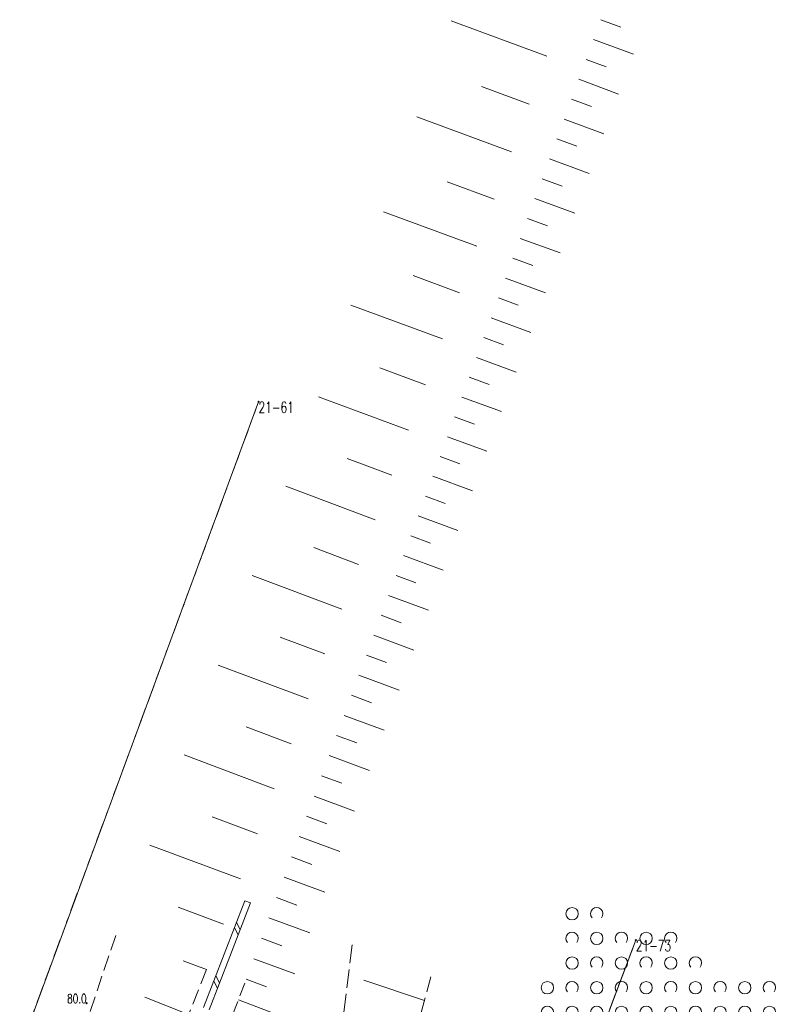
# Model space of a CAD drawing. Header units: metres. Extents: x 7505752 to 7507120, y 5839999 to 5840598.
# Tile 29 of 35: x 7506463 to 7506525, y 5840308 to 5840388. Entities that reach past the tile are written whole.
import ezdxf
from ezdxf.enums import TextEntityAlignment as Align

# ---------------------------------------------------------------- set-up
doc = ezdxf.new("R2010")
doc.units = ezdxf.units.M
for name, pattern in [('2_1', [0]), ('2_OTKJ', [2, 1.5, -0.5]), ('2_OTRK', [1.75, 1.25, -0.5]), ('2_OTRKG', [1.75, 1.25, -0.5]), ('2_OTZK', [1.5, 1, -0.5]), ('GDE', [0]), ('GUK', [2, 1.5, -0.5]), ('GUZ', [1, 0.5, -0.5])]:
    doc.linetypes.add(name, pattern=pattern)
doc.layers.get('0').update_dxf_attribs({"color": 250, "linetype": 'CONTINUOUS', "lineweight": 100})
for name, color, linetype, lineweight in [('Dzialki', 7, 'GDE', 18), ('Numery_punktow', 7, 'CONTINUOUS', 9), ('OTD_L_12', 7, 'CONTINUOUS', 18), ('OTK_L_0', 7, '2_OTKJ', 18), ('OTR_L_1', 7, '2_OTRK', 18), ('OTR_T_1', 7, 'CONTINUOUS', 18), ('OTZ_L_1', 7, '2_OTZK', 18), ('Punkty', 7, 'CONTINUOUS', 18)]:
    doc.layers.add(name, color=color, linetype=linetype, lineweight=lineweight)
doc.layers.add('Kontury', color=96, linetype='GUK', lineweight=18, true_color=0x008000)
doc.layers.add('Uzytki', color=96, linetype='GUZ', lineweight=18, true_color=0x008000)
doc.styles.get("Standard").update_dxf_attribs({"font": 'Simplex.SHX', "width": 0.75})

# ---------------------------------------------------------------- blocks, each defined once
blk = doc.blocks.new('GRO')
at = {"linetype": 'CONTINUOUS'}
blk.add_circle((0, 0), 0.045, dxfattribs=at)
blk = doc.blocks.new('2_OTRN')
at = {"linetype": 'CONTINUOUS'}
blk.add_circle((0, 0), 0.045, dxfattribs=at)
blk = doc.blocks.new('2_OTZK')
at = {"linetype": 'CONTINUOUS'}
for centre in [(-1, 1), (1, -1)]:
    blk.add_circle(centre, 0.5, dxfattribs=at)
for centre, start, end in [((1, 1), 318.59038, 221.40962), ((-1, -1), 318.70311, 221.29689)]:
    blk.add_arc(centre, 0.5, start, end, dxfattribs=at)

msp = doc.modelspace()

# ---------------------------------------------------------------- linework, layer by layer
at = {"layer": 'Dzialki'}
for p, q in [((7506463.41, 5840304.62), (7506482.77, 5840357.14)), ((7506504.17, 5840289.22), (7506513.34, 5840313.49))]:
    msp.add_line(p, q, dxfattribs=at)
at = {"layer": 'Kontury'}
for p, q in [((7506463.41, 5840304.62), (7506482.77, 5840357.14)), ((7506513.34, 5840313.49), (7506504.17, 5840289.22))]:
    msp.add_line(p, q, dxfattribs=at)
at = {"layer": 'OTD_L_12'}
for p, q in [((7506479.975, 5840312.352), (7506481.646, 5840316.683)), ((7506481.646, 5840316.683), (7506482.113, 5840316.503)), ((7506480.442, 5840312.172), (7506482.113, 5840316.503)), ((7506481.11, 5840313.904), (7506480.811, 5840314.517)), ((7506481.277, 5840314.337), (7506480.978, 5840314.951)), ((7506478.304, 5840308.021), (7506479.975, 5840312.352)), ((7506478.771, 5840307.841), (7506480.442, 5840312.172)), ((7506479.606, 5840310.006), (7506479.307, 5840310.619)), ((7506479.439, 5840309.573), (7506479.14, 5840310.186))]:
    msp.add_line(p, q, dxfattribs=at)
at = {"layer": 'OTK_L_0', "linetype": '2_OTKJ'}
msp.add_line((7506490.355, 5840313.102), (7506489.134, 5840303.292), dxfattribs=at)
at = {"layer": 'OTR_L_1', "linetype": '2_1'}
for p, q in [((7506506.135, 5840385.151), (7506498.369, 5840388.029)), ((7506510.513, 5840388.12), (7506512.122, 5840387.523)), ((7506509.916, 5840386.51), (7506513.136, 5840385.315)), ((7506509.318, 5840384.899), (7506510.929, 5840384.301)), ((7506508.72, 5840383.287), (7506511.943, 5840382.091)), ((7506504.697, 5840381.268), (7506500.828, 5840382.698)), ((7506508.122, 5840381.674), (7506509.737, 5840381.081)), ((7506503.267, 5840377.399), (7506495.593, 5840380.236)), ((7506507.529, 5840380.06), (7506510.757, 5840378.874)), ((7506506.936, 5840378.447), (7506508.549, 5840377.854)), ((7506506.343, 5840376.834), (7506509.569, 5840375.649)), ((7506501.848, 5840373.562), (7506498.043, 5840374.969)), ((7506505.751, 5840375.222), (7506507.363, 5840374.629)), ((7506505.158, 5840373.61), (7506508.382, 5840372.425)), ((7506500.441, 5840369.756), (7506492.892, 5840372.547)), ((7506504.566, 5840371.999), (7506506.177, 5840371.406)), ((7506503.974, 5840370.388), (7506507.196, 5840369.204)), ((7506503.382, 5840368.778), (7506504.992, 5840368.186)), ((7506499.046, 5840365.982), (7506495.302, 5840367.366)), ((7506502.79, 5840367.168), (7506506.01, 5840365.985)), ((7506502.199, 5840365.559), (7506503.808, 5840364.967)), ((7506497.662, 5840362.238), (7506490.235, 5840364.983)), ((7506501.608, 5840363.95), (7506504.825, 5840362.767)), ((7506501.017, 5840362.342), (7506502.625, 5840361.751)), ((7506500.426, 5840360.734), (7506503.641, 5840359.552)), ((7506496.289, 5840358.525), (7506492.606, 5840359.886)), ((7506499.835, 5840359.127), (7506501.442, 5840358.536)), ((7506494.927, 5840354.842), (7506487.622, 5840357.543)), ((7506499.245, 5840357.52), (7506502.458, 5840356.339)), ((7506498.654, 5840355.914), (7506500.26, 5840355.324)), ((7506498.064, 5840354.309), (7506501.275, 5840353.128)), ((7506497.474, 5840352.703), (7506499.079, 5840352.114)), ((7506493.577, 5840351.189), (7506489.954, 5840352.528)), ((7506496.884, 5840351.099), (7506500.094, 5840349.919)), ((7506492.222, 5840347.572), (7506484.982, 5840350.288)), ((7506496.294, 5840349.495), (7506497.897, 5840348.9)), ((7506495.698, 5840347.89), (7506498.908, 5840346.699)), ((7506495.102, 5840346.282), (7506496.709, 5840345.686)), ((7506490.864, 5840343.952), (7506487.238, 5840345.312)), ((7506494.505, 5840344.673), (7506497.724, 5840343.478)), ((7506489.503, 5840340.326), (7506482.241, 5840343.051)), ((7506493.907, 5840343.061), (7506495.519, 5840342.463)), ((7506493.308, 5840341.446), (7506496.537, 5840340.248)), ((7506492.708, 5840339.83), (7506494.325, 5840339.23)), ((7506488.141, 5840336.695), (7506484.504, 5840338.06)), ((7506492.108, 5840338.211), (7506495.346, 5840337.009)), ((7506491.506, 5840336.589), (7506493.128, 5840335.988)), ((7506486.777, 5840333.058), (7506479.491, 5840335.792)), ((7506490.904, 5840334.965), (7506494.151, 5840333.761)), ((7506490.301, 5840333.339), (7506491.927, 5840332.736)), ((7506489.696, 5840331.711), (7506492.953, 5840330.503)), ((7506485.41, 5840329.416), (7506481.761, 5840330.784)), ((7506489.091, 5840330.08), (7506490.722, 5840329.475)), ((7506484.041, 5840325.767), (7506476.733, 5840328.509)), ((7506488.486, 5840328.447), (7506491.752, 5840327.235)), ((7506487.879, 5840326.811), (7506489.514, 5840326.205)), ((7506487.271, 5840325.174), (7506490.547, 5840323.958)), ((7506482.67, 5840322.113), (7506479.01, 5840323.486)), ((7506486.663, 5840323.533), (7506488.303, 5840322.925)), ((7506486.053, 5840321.891), (7506489.339, 5840320.672)), ((7506481.297, 5840318.453), (7506473.965, 5840321.203)), ((7506485.443, 5840320.246), (7506487.088, 5840319.635)), ((7506484.832, 5840318.598), (7506488.127, 5840317.376)), ((7506484.22, 5840316.948), (7506485.87, 5840316.336)), ((7506479.922, 5840314.787), (7506476.25, 5840316.165)), ((7506483.607, 5840315.296), (7506486.911, 5840314.07)), ((7506482.993, 5840313.642), (7506484.648, 5840313.028)), ((7506482.378, 5840311.985), (7506485.692, 5840310.755)), ((7506478.544, 5840311.116), (7506476.657, 5840311.824)), ((7506481.763, 5840310.325), (7506483.422, 5840309.71)), ((7506491.296, 5840310.237), (7506496.203, 5840308.601)), ((7506477.102, 5840307.469), (7506473.544, 5840308.877)), ((7506481.131, 5840308.662), (7506484.455, 5840307.391))]:
    msp.add_line(p, q, dxfattribs=at)
at = {"layer": 'OTR_L_1', "linetype": '2_OTRK'}
for p, q in [((7506466.299, 5840299.431), (7506471.335, 5840314.259)), ((7506496.724, 5840310.506), (7506494.491, 5840302.339))]:
    msp.add_line(p, q, dxfattribs=at)
at = {"layer": 'OTR_L_1', "linetype": '2_OTRKG'}
for p, q in [((7506478.538, 5840311.099), (7506472.898, 5840296.846)), ((7506476.255, 5840295.9), (7506481.646, 5840310.01))]:
    msp.add_line(p, q, dxfattribs=at)
at = {"layer": 'Uzytki'}
for p, q in [((7506463.41, 5840304.62), (7506482.77, 5840357.14)), ((7506504.17, 5840289.22), (7506513.34, 5840313.49))]:
    msp.add_line(p, q, dxfattribs=at)

# ---------------------------------------------------------------- block references
at = {"layer": 'OTR_T_1'}
msp.add_blockref('2_OTRN', (7506468.836, 5840308.38), dxfattribs=at)
at = {"layer": 'OTZ_L_1'}
for p in [(7506509.169, 5840314.634), (7506511.169, 5840312.634), (7506515.169, 5840312.634), (7506509.169, 5840310.634), (7506513.169, 5840310.634), (7506517.169, 5840310.634), (7506507.169, 5840308.634), (7506511.169, 5840308.634), (7506515.169, 5840308.634), (7506519.169, 5840308.634), (7506523.169, 5840308.634)]:
    msp.add_blockref('2_OTZK', p, dxfattribs=at)
at = {"layer": 'Punkty'}
for p in [(7506482.77, 5840357.14), (7506513.34, 5840313.49)]:
    msp.add_blockref('GRO', p, dxfattribs=at)

# ---------------------------------------------------------------- texts
at = {"layer": 'Numery_punktow', "width": 0.7}
for s, p in [('21-61', (7506482.77, 5840357.14)), ('21-73', (7506513.34, 5840313.49))]:
    msp.add_text(s, height=0.9, dxfattribs=at).set_placement(p, align=Align.TOP_LEFT)
at = {"layer": 'OTR_T_1', "lineweight": 9, "width": 0.7}
msp.add_text('80.0', height=0.75, rotation=0.40185, dxfattribs=at).set_placement((7506468.836, 5840308.38), align=Align.RIGHT)

doc.saveas('drawing.dxf')
